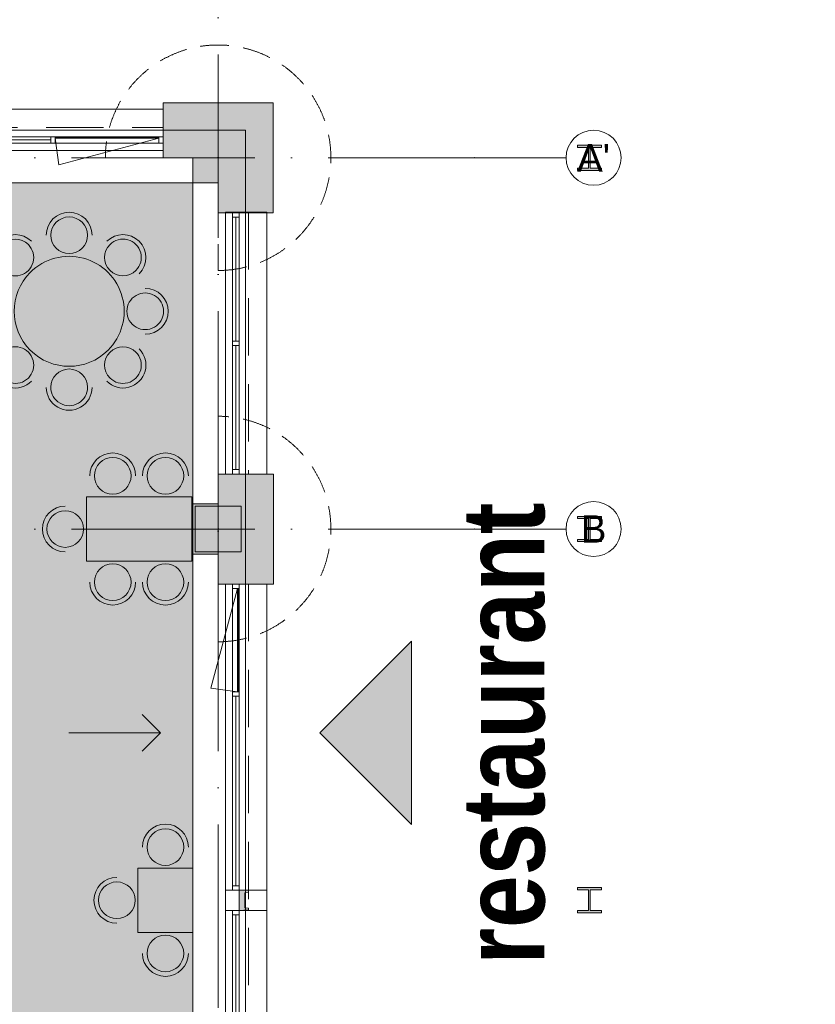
# Model space of a CAD drawing. Header units: millimetres. Extents: x -287545 to 1001608, y -673832 to 307178.
# Tile 48 of 64: x 74565 to 83245, y -16585 to -5844. Entities that reach past the tile are written whole.
import ezdxf
from ezdxf.enums import TextEntityAlignment as Align

# ---------------------------------------------------------------- set-up
doc = ezdxf.new("R2010")
doc.units = ezdxf.units.MM
doc.header["$MEASUREMENT"] = 0
for name, pattern in [('B0701', [468.239987, 311.999989, -156.239998]), ('B0703', [937.400007, 625, -312.400007]), ('v1', [2800, 1000, -400, 0, -400, 1000, 0])]:
    doc.linetypes.add(name, pattern=pattern)
for name, color, linetype in [('21 Buitenwanden', 7, 'Continuous'), ('21 Buitenwanden Doorsnede-arcering', 7, 'Continuous'), ('21 Buitenwanden Ramen', 7, 'Continuous'), ('28 Draagconstructies - Kolommen GVL', 7, 'Continuous'), ('28 Draagconstructies - Kolommen GVL Doorsnede-arcering', 7, 'Continuous'), ('28 Draagconstructies - Kolommen INT', 7, 'Continuous'), ('28 Draagconstructies - Kolommen INT Doorsnede-arcering', 7, 'Continuous'), ('28 Draagconstructies - Pergola', 7, 'Continuous'), ('28 Draagconstructies - Pergola Doorsnede-arcering', 7, 'Continuous'), ('41 Buitenwandafw', 7, 'Continuous'), ('41 Buitenwandafw Doorsnede-arcering', 7, 'Continuous'), ('67 Brandwerendheid', 7, 'Continuous'), ('82 Interieur Los', 7, 'Continuous'), ('82 Interieur Los Afdek-arcering', 7, 'Continuous'), ('90 Terrein omgeving', 7, 'Continuous'), ('90 Terrein omgeving Afdek-arcering', 7, 'Continuous'), ('_Text and lines', 7, 'Continuous'), ('_Text and lines 2D arcering', 7, 'Continuous'), ('A Stramien', 7, 'Continuous'), ('Z Gebruiksoppervlak', 7, 'Continuous'), ('Z Gebruiksoppervlak Zone achtergrond', 7, 'Continuous'), ('Z Gebruiksoppervlak Zone omranding', 7, 'Continuous'), ('Z Gebruiksoppervlak Zone tekst', 7, 'Continuous')]:
    doc.layers.add(name, color=color, linetype=linetype)
doc.styles.add('GENERATED_STYLE_1', font='ARIALNB.TTF')
doc.styles.add('GENERATED_STYLE_2', font='ARIALN.TTF')
doc.styles.add('GENERATED_STYLE_4', font='arial.ttf')
pattern_1 = [(45, (0, 800), (-254.5584, 254.5584), [0, -240, 0, -360]), (110, (800, 800), (338.2893, 123.1273), [0, -176, 0, -304])]

# ---------------------------------------------------------------- blocks, each defined once
blk = doc.blocks.new('Slab_1_1', base_point=(656, -159592))
at = {"layer": '90 Terrein omgeving', "color": 253, "linetype": 'Continuous', "lineweight": 0, "true_color": 0x99a3a6, "flags": 128}
blk.add_lwpolyline([(83441, -38402, 0.026375), (82545, -38813, -0.020839), (81787, -39169, -0.068942), (81026, -39373, -0.076511), (80477, -39351, -0.098735), (79831, -39079, -0.079096), (79228, -38494, -0.024505), (78739, -37774, 0.027053), (78242, -37047, 0.091945), (77641, -36498, 0.126478), (76874, -36287, 0.037205), (76536, -36300), (76536, -35925), (76536, -35850), (77030, -35850), (77030, -7050), (44725, -7050), (44725, -3850), (10025, -3850)], format="xyb", dxfattribs=at)
blk = doc.blocks.new('horeca_H-06_9_1', base_point=(70655, -11400))
at = {"layer": 'Z Gebruiksoppervlak Zone achtergrond', "linetype": 'Continuous', "lineweight": 0, "true_color": 0xffffff}
blk.add_hatch(color=7, dxfattribs=at).paths.add_polyline_path([(64662, -7625), (64662, -13425), (74355, -13425), (74355, -21450), (76455, -21450), (76455, -7625)])
at = {"layer": 'Z Gebruiksoppervlak Zone omranding', "color": 2, "linetype": 'Continuous', "lineweight": 0, "flags": 128}
blk.add_lwpolyline([(64662, -7625), (64662, -13425), (74355, -13425), (74355, -21450), (76455, -21450), (76455, -7625)], close=True, dxfattribs=at)
at = {"layer": 'Z Gebruiksoppervlak Zone tekst', "color": 9, "lineweight": 0}
for tag, height, style, p in [('DUMMY_942', 360, 'GENERATED_STYLE_1', (71338, -10486)), ('DUMMY_943', 300, 'GENERATED_STYLE_2', (70205, -11202)), ('DUMMY_945', 200, 'GENERATED_STYLE_2', (70977, -11264)), ('ROOM_AREA', 300, 'GENERATED_STYLE_2', (70205, -11295)), ('DUMMY_944', 300, 'GENERATED_STYLE_2', (70591, -11299)), ('DUMMY_946', 300, 'GENERATED_STYLE_2', (70462, -11820)), ('OorspronkelijkOppervlakteAddOn', 300, 'GENERATED_STYLE_2', (70462, -11913))]:
    blk.add_attdef(tag, text='', height=height, dxfattribs=dict(at, style=style)).set_placement(p, align=Align.TOP_LEFT)
at = {"layer": 'Z Gebruiksoppervlak Zone tekst', "color": 9, "lineweight": 0, "style": 'GENERATED_STYLE_1'}
blk.add_attdef('ROOM_NAME', text='', height=360, dxfattribs=at).set_placement((70655, -10599), align=Align.TOP_CENTER)
blk = doc.blocks.new('Mesh_15_1', base_point=(73935, 28570))
at = {"layer": '90 Terrein omgeving Afdek-arcering', "linetype": 'Continuous', "lineweight": 0, "true_color": 0xb9d3a7}
h = blk.add_hatch(dxfattribs=at)
h.set_pattern_fill('910_PUNTJES_A_0001', color=9, style=0, pattern_type=2)
h.set_pattern_definition(pattern_1)
h.paths.add_polyline_path([(73935, 28570), (50765, 27139), (51022, 20211, 0.137387), (51560, 17336), (57848, 10564), (58788, 9624, 0.143963), (63840, 7071), (77760, 4491), (79848, 4104, -0.025418), (84407, 2906, -0.002051), (84770, 2789, -0.0029), (85280, 2619, -0.002888), (85787, 2444, -0.002873), (86289, 2264, -0.002855), (86785, 2079, -0.002834), (87276, 1890, -0.00281), (87761, 1697, -0.025524), (92053, -301, -0.00334), (92349, -504), (112316, -11261, 0.154668), (119746, -12615), (120289, -12432), (113051, 10349), (76739, 27818, 0.007553), (76661, 27883, 0.220065)])
blk = doc.blocks.new('Mesh_17_1', base_point=(50496, 34354))
at = {"layer": '90 Terrein omgeving Afdek-arcering', "linetype": 'Continuous', "lineweight": 0, "true_color": 0xb9d3a7}
h = blk.add_hatch(dxfattribs=at)
h.set_pattern_fill('910_PUNTJES_A_0001', color=9, style=0, pattern_type=2)
h.set_pattern_definition(pattern_1)
h.paths.add_polyline_path([(50496, 34354), (50765, 27139), (73935, 28570, -0.227998), (76739, 27818), (113051, 10349), (120289, -12432), (125840, -10537), (123999, 7374), (105587, 36877), (76300, 35581)])
blk = doc.blocks.new('Wall_58_1', base_point=(76730, -11450))
at = {"layer": '21 Buitenwanden', "color": 9, "linetype": 'B0701', "lineweight": 0, "flags": 128}
for points in [[(76730, -11394), (76730, -10170)], [(76730, -11406), (76730, -12630)]]:
    blk.add_lwpolyline(points, dxfattribs=at)
at = {"layer": '21 Buitenwanden', "color": 9, "linetype": 'B0701', "lineweight": 0}
for radius in [1230, 5.55]:
    blk.add_arc((76730, -11400), radius, 270, 90, dxfattribs=at)
blk = doc.blocks.new('R2 bl ol 27')
at = {"layer": '21 Buitenwanden Ramen', "color": 9, "linetype": 'Continuous', "lineweight": 0}
for p, q in [((-1425, 78), (1425, 78)), ((-1425, 0), (-1425, 78)), ((-1425, -72), (-1425, 0)), ((-1425, -72), (-1425, 0)), ((1425, 0), (1425, 78)), ((1425, -72), (1425, 0)), ((1425, -72), (1425, 0)), ((-1425, -272), (-1425, -72)), ((1425, -272), (1425, -72)), ((-1425, -372), (-1425, -272)), ((1425, -372), (1425, -272)), ((-1425, -372), (1425, -372))]:
    blk.add_line(p, q, dxfattribs=at)
at = {"layer": '21 Buitenwanden Ramen', "color": 1, "linetype": 'Continuous', "lineweight": 0}
for p, q in [((-1425, 0), (-1377, 0)), ((-1377, 0), (-1377, -72)), ((-24, -72), (-24, 0)), ((-24, 0), (0, 0)), ((0, 0), (24, 0)), ((24, 0), (24, -72)), ((1377, -72), (1377, 0)), ((1377, 0), (1425, 0)), ((-1377, -72), (-1425, -72)), ((0, -72), (-24, -72)), ((24, -72), (0, -72)), ((1425, -72), (1377, -72))]:
    blk.add_line(p, q, dxfattribs=at)
at = {"layer": '21 Buitenwanden Ramen', "color": 2, "linetype": 'Continuous', "lineweight": 0}
for p, q in [((-1377, 0), (-24, 0)), ((24, 0), (1377, 0)), ((-1377, -36), (-24, -36)), ((-24, -72), (-1377, -72)), ((24, -36), (1377, -36)), ((1377, -72), (24, -72))]:
    blk.add_line(p, q, dxfattribs=at)
blk = doc.blocks.new('Wall_85_1', base_point=(76810, -7945))
at = {"layer": '21 Buitenwanden Doorsnede-arcering', "linetype": 'Continuous', "lineweight": 0, "true_color": 0x323232}
for points in [[(77160, -7945), (76810, -7945), (76810, -7950), (77160, -7950)], [(77160, -7950), (77260, -7950), (77260, -7945), (77160, -7945)]]:
    blk.add_hatch(color=250, dxfattribs=at).paths.add_polyline_path(points)
at = {"layer": '21 Buitenwanden', "color": 9, "linetype": 'Continuous', "lineweight": 0}
for p, q in [((76888, -7950), (76810, -7950)), ((76960, -7950), (76888, -7950)), ((77160, -7950), (76960, -7950)), ((77260, -7950), (77160, -7950)), ((76888, -10800), (76810, -10800)), ((76960, -10800), (76888, -10800)), ((77160, -10800), (76960, -10800)), ((77260, -10800), (77160, -10800))]:
    blk.add_line(p, q, dxfattribs=at)
at = {"layer": '21 Buitenwanden', "color": 2, "linetype": 'Continuous', "lineweight": 0, "flags": 128}
for points in [[(76810, -7945), (76810, -7950)], [(77260, -7950), (77260, -7945)]]:
    blk.add_lwpolyline(points, dxfattribs=at)
at = {"layer": '21 Buitenwanden', "color": 9, "linetype": 'Continuous', "lineweight": 0, "flags": 128}
for points in [[(77160, -7945), (76810, -7945)], [(77260, -7945), (77160, -7945)]]:
    blk.add_lwpolyline(points, dxfattribs=at)
at = {"layer": '21 Buitenwanden Ramen', "color": 1, "linetype": 'Continuous', "lineweight": 0, "zscale": 1000, "rotation": 90}
blk.add_blockref('R2 bl ol 27', (76888, -9375), dxfattribs=at)
blk = doc.blocks.new('R2 bl ol 27_6')
at = {"layer": '21 Buitenwanden Ramen', "color": 1, "linetype": 'Continuous', "lineweight": 0}
for p, q in [((494, -55), (532, 237)), ((1622, -55), (532, 237)), ((-1670, 0), (-1622, 0)), ((-1622, 0), (-1622, -72)), ((446, -72), (446, 0)), ((446, 0), (470, 0)), ((470, 0), (494, 0)), ((494, 0), (494, -62)), ((1622, -62), (1622, 0)), ((1622, 0), (1670, 0)), ((-1622, -72), (-1670, -72)), ((470, -72), (446, -72)), ((494, -72), (470, -72)), ((494, -55), (594, -55)), ((494, -62), (494, -55)), ((494, -62), (494, -72)), ((594, -62), (494, -62)), ((594, -55), (594, -62)), ((594, -55), (1522, -55)), ((594, -58), (1522, -58)), ((1522, -62), (594, -62)), ((1522, -62), (1522, -55)), ((1522, -55), (1622, -55)), ((1622, -62), (1522, -62)), ((1622, -55), (1622, -62)), ((1622, -72), (1622, -62)), ((1670, -72), (1622, -72))]:
    blk.add_line(p, q, dxfattribs=at)
at = {"layer": '21 Buitenwanden Ramen', "color": 9, "linetype": 'Continuous', "lineweight": 0}
for p, q in [((-1670, 78), (1670, 78)), ((-1670, 0), (-1670, 78)), ((-1670, -72), (-1670, 0)), ((-1670, -72), (-1670, 0)), ((1670, 0), (1670, 78)), ((1670, -72), (1670, 0)), ((1670, -72), (1670, 0)), ((-1670, -272), (-1670, -72)), ((1670, -272), (1670, -72)), ((-1670, -372), (-1670, -272)), ((1670, -372), (1670, -272)), ((-1670, -372), (1670, -372))]:
    blk.add_line(p, q, dxfattribs=at)
at = {"layer": '21 Buitenwanden Ramen', "color": 2, "linetype": 'Continuous', "lineweight": 0}
for p, q in [((-1622, 0), (446, 0)), ((494, 0), (1622, 0)), ((-1622, -36), (446, -36)), ((446, -72), (-1622, -72)), ((1622, -72), (494, -72)), ((594, -55), (1522, -55))]:
    blk.add_line(p, q, dxfattribs=at)
blk = doc.blocks.new('Simple Window Opening')
at = {"layer": '21 Buitenwanden Ramen', "color": 9, "linetype": 'Continuous', "lineweight": 0}
for p, q in [((-110, 300), (-110, 200)), ((-110, 300), (110, 300)), ((110, 300), (110, 200)), ((-110, 200), (-110, -150)), ((110, 200), (110, -150)), ((-110, -150), (110, -150))]:
    blk.add_line(p, q, dxfattribs=at)
blk = doc.blocks.new('Wall_156_1', base_point=(69230, -7270))
at = {"layer": '21 Buitenwanden', "color": 9, "linetype": 'Continuous', "lineweight": 0}
for p, q in [((69230, -6820), (69230, -6920)), ((76130, -6820), (76130, -6920)), ((69230, -6920), (69230, -7120)), ((76130, -6920), (76130, -7120)), ((69230, -7120), (69230, -7192)), ((69230, -7192), (69230, -7270)), ((76130, -7120), (76130, -7192)), ((76130, -7192), (76130, -7270))]:
    blk.add_line(p, q, dxfattribs=at)
at = {"layer": '21 Buitenwanden Ramen', "color": 1, "linetype": 'Continuous', "lineweight": 0, "zscale": 1000, "rotation": 180}
blk.add_blockref('R2 bl ol 27_6', (70900, -7192), dxfattribs=at)
at = {"layer": '21 Buitenwanden Ramen', "color": 1, "linetype": 'Continuous', "lineweight": 0, "zscale": 1000}
blk.add_blockref('Simple Window Opening', (72680, -7120), dxfattribs=at)
at = {"layer": '21 Buitenwanden Ramen', "color": 1, "linetype": 'Continuous', "lineweight": 0, "xscale": -1, "zscale": 1000, "rotation": 180}
blk.add_blockref('R2 bl ol 27_6', (74460, -7192), dxfattribs=at)
blk = doc.blocks.new('Wall_157_1', base_point=(76810, -12000))
at = {"layer": '21 Buitenwanden', "color": 9, "linetype": 'Continuous', "lineweight": 0}
for p, q in [((76888, -12000), (76810, -12000)), ((76960, -12000), (76888, -12000)), ((77160, -12000), (76960, -12000)), ((77260, -12000), (77160, -12000)), ((76888, -18900), (76810, -18900)), ((76960, -18900), (76888, -18900)), ((77160, -18900), (76960, -18900)), ((77260, -18900), (77160, -18900))]:
    blk.add_line(p, q, dxfattribs=at)
at = {"layer": '21 Buitenwanden Ramen', "color": 1, "linetype": 'Continuous', "lineweight": 0, "zscale": 1000}
for name, p, rotation in [('R2 bl ol 27_6', (76888, -13670), 90), ('Simple Window Opening', (76960, -15450), 270)]:
    blk.add_blockref(name, p, dxfattribs=dict(at, rotation=rotation))
at = {"layer": '21 Buitenwanden Ramen', "color": 1, "linetype": 'Continuous', "lineweight": 0, "xscale": -1, "zscale": 1000, "rotation": 90}
blk.add_blockref('R2 bl ol 27_6', (76888, -17230), dxfattribs=at)
blk = doc.blocks.new('Wall_161_1', base_point=(76730, -7400))
at = {"layer": '21 Buitenwanden', "color": 9, "linetype": 'B0701', "lineweight": 0, "flags": 128}
for points in [[(76724, -7350), (75500, -7350)], [(76730, -7356), (76730, -8580)]]:
    blk.add_lwpolyline(points, dxfattribs=at)
at = {"layer": '21 Buitenwanden', "color": 9, "linetype": 'B0701', "lineweight": 0}
for radius in [1230, 5.55]:
    blk.add_arc((76730, -7350), radius, 270, 180, dxfattribs=at)
blk = doc.blocks.new('Column_41_1', base_point=(76960, -15450))
at = {"layer": '41 Buitenwandafw Doorsnede-arcering', "linetype": 'Continuous', "lineweight": 0, "true_color": 0x323232}
for points in [[(76960, -15560), (77060, -15555), (77060, -15537), (77023, -15532), (77023, -15368), (77060, -15363), (77060, -15345), (76960, -15340), (76960, -15342), (77058, -15347), (77058, -15361), (77021, -15366), (77021, -15534), (77058, -15539), (77058, -15553), (76960, -15558)], [(77058, -15347), (76960, -15342), (76960, -15558), (77058, -15553), (77058, -15539), (77021, -15534), (77021, -15366), (77058, -15361)]]:
    blk.add_hatch(color=250, dxfattribs=at).paths.add_polyline_path(points)
at = {"layer": '41 Buitenwandafw', "color": 2, "linetype": 'Continuous', "lineweight": 0, "flags": 128}
for points in [[(76960, -15558), (76960, -15560), (77060, -15555), (77060, -15537), (77023, -15532), (77023, -15368), (77060, -15363), (77060, -15345), (76960, -15340), (76960, -15342)], [(76960, -15342), (76960, -15558)]]:
    blk.add_lwpolyline(points, dxfattribs=at)
blk = doc.blocks.new('Column_42_1', base_point=(76960, -15450))
at = {"layer": '41 Buitenwandafw Doorsnede-arcering', "linetype": 'Continuous', "lineweight": 0, "true_color": 0x323232}
for points in [[(76960, -15560), (77060, -15555), (77060, -15537), (77023, -15532), (77023, -15368), (77060, -15363), (77060, -15345), (76960, -15340), (76960, -15342), (77058, -15347), (77058, -15361), (77021, -15366), (77021, -15534), (77058, -15539), (77058, -15553), (76960, -15558)], [(77058, -15347), (76960, -15342), (76960, -15558), (77058, -15553), (77058, -15539), (77021, -15534), (77021, -15366), (77058, -15361)]]:
    blk.add_hatch(color=250, dxfattribs=at).paths.add_polyline_path(points)
at = {"layer": '41 Buitenwandafw', "color": 2, "linetype": 'Continuous', "lineweight": 0, "flags": 128}
for points in [[(76960, -15558), (76960, -15560), (77060, -15555), (77060, -15537), (77023, -15532), (77023, -15368), (77060, -15363), (77060, -15345), (76960, -15340), (76960, -15342)], [(76960, -15342), (76960, -15558)]]:
    blk.add_lwpolyline(points, dxfattribs=at)
blk = doc.blocks.new('Tafelopstelling rond 27')
at = {"layer": '82 Interieur Los Afdek-arcering', "linetype": 'Continuous', "lineweight": 0, "true_color": 0xa0a0a0}
for points in [[(200, 830, 1), (-200, 830, 1)], [(-445, 728, 1), (-728, 445, 1)], [(728, 445, 1), (445, 728, 1)], [(600, 0, 1), (-600, 0, 1)], [(-830, 200, 1), (-830, -200, 1)], [(830, -200, 1), (830, 200, 1)], [(-728, -445, 1), (-445, -728, 1)], [(445, -728, 1), (728, -445, 1)], [(-200, -830, 1), (200, -830, 1)]]:
    blk.add_hatch(color=253, dxfattribs=at).paths.add_polyline_path(points)
at = {"layer": '82 Interieur Los', "color": 252, "linetype": 'Continuous', "lineweight": 0, "true_color": 0x969696, "flags": 128}
for points in [[(200, 830, 1), (-200, 830, 1)], [(-445, 728, 1), (-728, 445, 1)], [(728, 445, 1), (445, 728, 1)], [(600, 0, 1), (-600, 0, 1)], [(-830, 200, 1), (-830, -200, 1)], [(830, -200, 1), (830, 200, 1)], [(-728, -445, 1), (-445, -728, 1)], [(445, -728, 1), (728, -445, 1)], [(-200, -830, 1), (200, -830, 1)]]:
    blk.add_lwpolyline(points, format="xyb", close=True, dxfattribs=at)
at = {"layer": '82 Interieur Los', "color": 252, "linetype": 'Continuous', "lineweight": 0, "true_color": 0x969696}
for centre, start, end in [((0, 830), 0, 180), ((-587, 587), 45, 225), ((587, 587), 315, 135), ((-830, 0), 90, 270), ((830, 0), 270, 90), ((-587, -587), 135, 315), ((587, -587), 225, 45), ((0, -830), 180, 0)]:
    blk.add_arc(centre, 250, start, end, dxfattribs=at)
blk = doc.blocks.new('Tafelopstelling rechthoekig 27_2')
at = {"layer": '82 Interieur Los Afdek-arcering', "linetype": 'Continuous', "lineweight": 0, "true_color": 0xa0a0a0}
for points in [[(-87.5, 580, 1), (-487.5, 580, 1)], [(487.5, 580, 1), (87.5, 580, 1)], [(-575, -350), (575, -350), (575, 350), (-575, 350)], [(805, -200, 1), (805, 200, 1)], [(-87.5, -580, 1), (-487.5, -580, 1)], [(487.5, -580, 1), (87.5, -580, 1)]]:
    blk.add_hatch(color=253, dxfattribs=at).paths.add_polyline_path(points)
at = {"layer": '82 Interieur Los', "color": 252, "linetype": 'Continuous', "lineweight": 0, "true_color": 0x969696, "flags": 128}
for points in [[(-87.5, 580, 1), (-487.5, 580, 1)], [(487.5, 580, 1), (87.5, 580, 1)], [(805, -200, 1), (805, 200, 1)], [(-87.5, -580, -1), (-487.5, -580, -1)], [(487.5, -580, -1), (87.5, -580, -1)]]:
    blk.add_lwpolyline(points, format="xyb", close=True, dxfattribs=at)
blk.add_lwpolyline([(-575, -350), (575, -350), (575, 350), (-575, 350)], close=True, dxfattribs=at)
at = {"layer": '82 Interieur Los', "color": 252, "linetype": 'Continuous', "lineweight": 0, "true_color": 0x969696}
for centre, start, end in [((-287.5, 580), 0, 180), ((287.5, 580), 0, 180), ((805, 0), 270, 90), ((-287.5, -580), 180, 0), ((287.5, -580), 180, 0)]:
    blk.add_arc(centre, 250, start, end, dxfattribs=at)
blk = doc.blocks.new('Tafelopstelling rechthoekig 27_3')
at = {"layer": '82 Interieur Los Afdek-arcering', "linetype": 'Continuous', "lineweight": 0, "true_color": 0xa0a0a0}
for points in [[(200, 580, 1), (-200, 580, 1)], [(-300, -350), (300, -350), (300, 350), (-300, 350)], [(530, -200, 1), (530, 200, 1)], [(200, -580, 1), (-200, -580, 1)]]:
    blk.add_hatch(color=253, dxfattribs=at).paths.add_polyline_path(points)
at = {"layer": '82 Interieur Los', "color": 252, "linetype": 'Continuous', "lineweight": 0, "true_color": 0x969696, "flags": 128}
for points in [[(200, 580, 1), (-200, 580, 1)], [(530, -200, 1), (530, 200, 1)], [(200, -580, -1), (-200, -580, -1)]]:
    blk.add_lwpolyline(points, format="xyb", close=True, dxfattribs=at)
blk.add_lwpolyline([(-300, -350), (300, -350), (300, 350), (-300, 350)], close=True, dxfattribs=at)
at = {"layer": '82 Interieur Los', "color": 252, "linetype": 'Continuous', "lineweight": 0, "true_color": 0x969696}
for centre, start, end in [((0, 580), 0, 180), ((530, 0), 270, 90), ((0, -580), 180, 0)]:
    blk.add_arc(centre, 250, start, end, dxfattribs=at)
blk = doc.blocks.new('Entree symbool 27')
at = {"layer": '_Text and lines 2D arcering', "linetype": 'Continuous', "lineweight": 0, "true_color": 0x000000}
blk.add_hatch(color=18, dxfattribs=at).paths.add_polyline_path([(0, 0), (2000, 0), (1000, 1000)])
at = {"layer": '_Text and lines', "color": 5, "linetype": 'Continuous', "lineweight": 0}
for p, q in [((0, 0), (1000, 1000)), ((2000, 0), (1000, 1000)), ((0, 0), (2000, 0))]:
    blk.add_line(p, q, dxfattribs=at)
at = {"layer": '_Text and lines', "color": 9, "lineweight": 0, "style": 'GENERATED_STYLE_1'}
blk.add_attdef('txt', text='', height=900, rotation=180, dxfattribs=at).set_placement((1000, -1003), align=Align.MIDDLE_CENTER)
blk = doc.blocks.new('Beam_65_1', base_point=(76960, -7945))
at = {"layer": '41 Buitenwandafw', "color": 9, "linetype": 'B0703', "lineweight": 0}
for p, q in [((76960, -7945), (76960, -10800)), ((76960, -7945), (77060, -7945)), ((77060, -7945), (77060, -10800)), ((76960, -10800), (77060, -10800))]:
    blk.add_line(p, q, dxfattribs=at)
blk = doc.blocks.new('Beam_67_1', base_point=(69230, -7120))
at = {"layer": '41 Buitenwandafw', "color": 9, "linetype": 'B0703', "lineweight": 0}
for p, q in [((69230, -7020), (76130, -7020)), ((69230, -7120), (69230, -7020)), ((76130, -7120), (76130, -7020)), ((69230, -7120), (76130, -7120))]:
    blk.add_line(p, q, dxfattribs=at)
blk = doc.blocks.new('Beam_68_1', base_point=(76960, -12000))
at = {"layer": '41 Buitenwandafw', "color": 9, "linetype": 'B0703', "lineweight": 0}
for p, q in [((76960, -12000), (76960, -18900)), ((76960, -12000), (77060, -12000)), ((77060, -12000), (77060, -18900)), ((76960, -18900), (77060, -18900))]:
    blk.add_line(p, q, dxfattribs=at)
blk = doc.blocks.new('Column_118_1', base_point=(76730, -11400))
at = {"layer": '28 Draagconstructies - Kolommen GVL Doorsnede-arcering', "linetype": 'Continuous', "lineweight": 0, "true_color": 0x323232}
for points in [[(77335, -10800), (76730, -10800), (76730, -10900), (77230, -10900), (77230, -11900), (76730, -11900), (76730, -12000), (77335, -12000)], [(77230, -11900), (77230, -10900), (76730, -10900), (76730, -11125), (77005, -11125), (77005, -11675), (76730, -11675), (76730, -11900)], [(77005, -11125), (76730, -11125), (76455, -11125), (76455, -11675), (76730, -11675), (77005, -11675)]]:
    blk.add_hatch(color=250, dxfattribs=at).paths.add_polyline_path(points)
at = {"layer": '28 Draagconstructies - Kolommen GVL', "color": 2, "linetype": 'Continuous', "lineweight": 0, "flags": 128}
for points in [[(76730, -11900), (76730, -12000), (77335, -12000), (77335, -10800), (76730, -10800), (76730, -10900)], [(76730, -10900), (76730, -11125)], [(76730, -11125), (76455, -11125), (76455, -11675), (76730, -11675)], [(76730, -11675), (76730, -11900)]]:
    blk.add_lwpolyline(points, dxfattribs=at)
blk = doc.blocks.new('Column_127_1', base_point=(76730, -11400))
at = {"layer": '28 Draagconstructies - Kolommen INT Doorsnede-arcering', "linetype": 'Continuous', "lineweight": 0, "true_color": 0x323232}
blk.add_hatch(color=250, dxfattribs=at).paths.add_polyline_path([(76480, -11650), (76980, -11650), (76980, -11150), (76480, -11150)])
at = {"layer": '28 Draagconstructies - Kolommen INT', "color": 5, "linetype": 'Continuous', "lineweight": 0, "flags": 128}
blk.add_lwpolyline([(76480, -11650), (76980, -11650), (76980, -11150), (76480, -11150)], close=True, dxfattribs=at)
blk = doc.blocks.new('Column_130_1', base_point=(76730, -7350))
at = {"layer": '28 Draagconstructies - Kolommen GVL Doorsnede-arcering', "linetype": 'Continuous', "lineweight": 0, "true_color": 0x323232}
for points in [[(77330, -6750), (76130, -6750), (76130, -7350), (76235, -7350), (76235, -6855), (77225, -6855), (77225, -7845), (76730, -7845), (76730, -7950), (77330, -7950)], [(77225, -6855), (76235, -6855), (76235, -7350), (76455, -7350), (76455, -7075), (77005, -7075), (77005, -7625), (76730, -7625), (76730, -7845), (77225, -7845)], [(76455, -7075), (76455, -7350), (76455, -7625), (76730, -7625), (77005, -7625), (77005, -7075)]]:
    blk.add_hatch(color=250, dxfattribs=at).paths.add_polyline_path(points)
at = {"layer": '28 Draagconstructies - Kolommen GVL', "color": 2, "linetype": 'Continuous', "lineweight": 0, "flags": 128}
for points in [[(76730, -7845), (76730, -7950), (77330, -7950), (77330, -6750), (76130, -6750), (76130, -7350), (76235, -7350)], [(76235, -7350), (76455, -7350)], [(76455, -7350), (76455, -7625), (76730, -7625)], [(76730, -7625), (76730, -7845)]]:
    blk.add_lwpolyline(points, dxfattribs=at)
blk = doc.blocks.new('Standard grid marker_3')
at = {"layer": 'A Stramien', "color": 9, "linetype": 'v1', "lineweight": 0, "true_color": 0xc8c8c8}
for p, q in [((1000, 0), (35196, 0)), ((35196, 0), (36196, 0))]:
    blk.add_line(p, q, dxfattribs=at)
at = {"layer": 'A Stramien', "color": 252, "linetype": 'Continuous', "lineweight": 0, "true_color": 0x969696, "flags": 128}
blk.add_lwpolyline([(36796, 0, 1), (36196, 0, 1)], format="xyb", close=True, dxfattribs=at)
at = {"layer": 'A Stramien', "color": 9, "linetype": 'v1', "lineweight": 0, "true_color": 0xc8c8c8}
blk.add_point((35196, 0), dxfattribs=at)
blk.add_point((35196, 0), dxfattribs=at)
at = {"layer": 'A Stramien', "color": 252, "lineweight": 0, "true_color": 0x969696, "style": 'GENERATED_STYLE_4'}
blk.add_attdef('AC_MarkerText_1', text='', height=300, dxfattribs=at).set_placement((36496, 150), align=Align.TOP_CENTER)
blk = doc.blocks.new('Standard grid marker_9')
at = {"layer": 'A Stramien', "color": 9, "linetype": 'v1', "lineweight": 0, "true_color": 0xc8c8c8}
blk.add_line((1000, 0), (78292, 0), dxfattribs=at)
at = {"layer": 'A Stramien', "color": 252, "lineweight": 0, "true_color": 0x969696, "style": 'GENERATED_STYLE_4'}
for tag, p in [('AC_MarkerText_1_0', (-81, -69)), ('AC_MarkerText_1_1', (79810, -69))]:
    blk.add_attdef(tag, text='', height=300, rotation=270, dxfattribs=at).set_placement(p, align=Align.TOP_CENTER)
blk = doc.blocks.new('Column_145_1', base_point=(80780, -7350))
at = {"layer": '28 Draagconstructies - Pergola Doorsnede-arcering', "linetype": 'Continuous', "lineweight": 0, "true_color": 0x323232}
blk.add_hatch(color=250, dxfattribs=at).paths.add_polyline_path([(80649, -7488), (80911, -7488), (80911, -7463), (80788, -7463), (80788, -7237), (80911, -7237), (80911, -7212), (80649, -7212), (80649, -7237), (80772, -7237), (80772, -7463), (80649, -7463)])
at = {"layer": '28 Draagconstructies - Pergola', "color": 250, "linetype": 'Continuous', "lineweight": 0, "true_color": 0x323232, "flags": 128}
blk.add_lwpolyline([(80649, -7488), (80911, -7488), (80911, -7463), (80788, -7463), (80788, -7237), (80911, -7237), (80911, -7212), (80649, -7212), (80649, -7237), (80772, -7237), (80772, -7463), (80649, -7463)], close=True, dxfattribs=at)
blk = doc.blocks.new('Column_146_1', base_point=(80780, -11400))
at = {"layer": '28 Draagconstructies - Pergola Doorsnede-arcering', "linetype": 'Continuous', "lineweight": 0, "true_color": 0x323232}
blk.add_hatch(color=250, dxfattribs=at).paths.add_polyline_path([(80649, -11538), (80911, -11538), (80911, -11513), (80788, -11513), (80788, -11287), (80911, -11287), (80911, -11262), (80649, -11262), (80649, -11287), (80772, -11287), (80772, -11513), (80649, -11513)])
at = {"layer": '28 Draagconstructies - Pergola', "color": 250, "linetype": 'Continuous', "lineweight": 0, "true_color": 0x323232, "flags": 128}
blk.add_lwpolyline([(80649, -11538), (80911, -11538), (80911, -11513), (80788, -11513), (80788, -11287), (80911, -11287), (80911, -11262), (80649, -11262), (80649, -11287), (80772, -11287), (80772, -11513), (80649, -11513)], close=True, dxfattribs=at)
blk = doc.blocks.new('Column_147_1', base_point=(80780, -15450))
at = {"layer": '28 Draagconstructies - Pergola Doorsnede-arcering', "linetype": 'Continuous', "lineweight": 0, "true_color": 0x323232}
blk.add_hatch(color=250, dxfattribs=at).paths.add_polyline_path([(80649, -15588), (80911, -15588), (80911, -15563), (80788, -15563), (80788, -15337), (80911, -15337), (80911, -15312), (80649, -15312), (80649, -15337), (80772, -15337), (80772, -15563), (80649, -15563)])
at = {"layer": '28 Draagconstructies - Pergola', "color": 250, "linetype": 'Continuous', "lineweight": 0, "true_color": 0x323232, "flags": 128}
blk.add_lwpolyline([(80649, -15588), (80911, -15588), (80911, -15563), (80788, -15563), (80788, -15337), (80911, -15337), (80911, -15312), (80649, -15312), (80649, -15337), (80772, -15337), (80772, -15563), (80649, -15563)], close=True, dxfattribs=at)
blk = doc.blocks.new('Line_8_1', base_point=(75102, -13625))
at = {"layer": '67 Brandwerendheid', "color": 1, "linetype": 'Continuous', "lineweight": 0}
for p, q in [((76102, -13625), (75902, -13425)), ((75102, -13625), (76102, -13625)), ((76102, -13625), (75902, -13825))]:
    blk.add_line(p, q, dxfattribs=at)

msp = doc.modelspace()

# ---------------------------------------------------------------- linework, layer by layer
at = {"layer": 'Z Gebruiksoppervlak Zone omranding', "color": 253, "linetype": 'Continuous', "lineweight": 0, "true_color": 0x99a3a6, "flags": 128}
msp.add_lwpolyline([(64661.6, -7625), (64661.6, -13425), (74355, -13425), (74355, -21450), (76455, -21450), (76455, -7625)], close=True, dxfattribs=at)

# ---------------------------------------------------------------- block references
at = {"layer": '21 Buitenwanden', "color": 1, "lineweight": 0}
for name, p in [('Wall_161_1', (76730, -7400)), ('Wall_156_1', (69229.6, -7270)), ('Wall_85_1', (76810, -7945)), ('Wall_58_1', (76730, -11450)), ('Wall_157_1', (76810, -12000))]:
    msp.add_blockref(name, p, dxfattribs=at)
at = {"layer": '28 Draagconstructies - Kolommen GVL', "color": 3, "lineweight": 0}
for name, p in [('Column_130_1', (76730, -7350)), ('Column_118_1', (76730, -11400))]:
    msp.add_blockref(name, p, dxfattribs=at)
at = {"layer": '28 Draagconstructies - Kolommen INT', "color": 5, "lineweight": 0}
msp.add_blockref('Column_127_1', (76730, -11400), dxfattribs=at)
at = {"layer": '28 Draagconstructies - Pergola', "color": 5, "lineweight": 0}
for name, p in [('Column_145_1', (80780, -7350)), ('Column_146_1', (80780, -11400)), ('Column_147_1', (80780, -15450))]:
    msp.add_blockref(name, p, dxfattribs=at)
at = {"layer": '41 Buitenwandafw', "color": 9, "lineweight": 0}
for name, p in [('Beam_67_1', (69229.6, -7120)), ('Beam_65_1', (76960, -7945)), ('Beam_68_1', (76960, -12000))]:
    msp.add_blockref(name, p, dxfattribs=at)
at = {"layer": '41 Buitenwandafw', "color": 3, "lineweight": 0}
for name in ['Column_41_1', 'Column_42_1']:
    msp.add_blockref(name, (76960, -15450), dxfattribs=at)
at = {"layer": '67 Brandwerendheid', "color": 1, "linetype": 'Continuous', "lineweight": 0}
msp.add_blockref('Line_8_1', (75102.4, -13625), dxfattribs=at)
at = {"layer": '82 Interieur Los', "color": 1, "linetype": 'B0703', "lineweight": 0, "zscale": 1000}
for name, p, rotation in [('Tafelopstelling rond 27', (75105, -9025), 315.0000000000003), ('Tafelopstelling rechthoekig 27_2', (75867.5, -11400), 180), ('Tafelopstelling rechthoekig 27_3', (76155, -15450), 180)]:
    msp.add_blockref(name, p, dxfattribs=dict(at, rotation=rotation))
at = {"layer": '90 Terrein omgeving', "color": 253, "linetype": 'Continuous', "lineweight": 0, "true_color": 0x99a3a6}
msp.add_blockref('Slab_1_1', (655.9, -159592.5), dxfattribs=at)
at = {"layer": '90 Terrein omgeving', "color": 252, "lineweight": 0, "true_color": 0x969696}
for name, p in [('Mesh_17_1', (50496.2, 34353.8)), ('Mesh_15_1', (73934.5, 28569.7))]:
    msp.add_blockref(name, p, dxfattribs=at)
at = {"layer": '_Text and lines', "color": 1, "linetype": 'Continuous', "lineweight": 0}
ref = msp.add_blockref('Entree symbool 27', (78839.9, -14625), dxfattribs=dict(at, zscale=1000, rotation=90))
ref.add_attrib('txt', 'restaurant', dxfattribs={"color": 9, "lineweight": 0, "height": 900, "rotation": 90, "style": 'GENERATED_STYLE_1'}).set_placement((79839.9, -13632.8), align=Align.MIDDLE_CENTER)
at = {"layer": 'A Stramien', "color": 1, "linetype": 'Continuous', "lineweight": 0, "zscale": 1000, "rotation": 90}
msp.add_blockref('Standard grid marker_9', (76730, -81027.3), dxfattribs=at)
at = {"layer": 'A Stramien', "color": 1, "linetype": 'Continuous', "lineweight": 0, "zscale": 1000}
for p, values in [((44330, -7350), {'AC_MarkerText_1': "A'"}), ((44330, -11400), {'AC_MarkerText_1': 'B'})]:
    msp.add_blockref('Standard grid marker_3', p, dxfattribs=at).add_auto_attribs(values)
at = {"layer": 'Z Gebruiksoppervlak', "color": 2, "linetype": 'Continuous', "lineweight": 0}
msp.add_blockref('horeca_H-06_9_1', (70655, -11400), dxfattribs=at)

doc.saveas('drawing.dxf')
